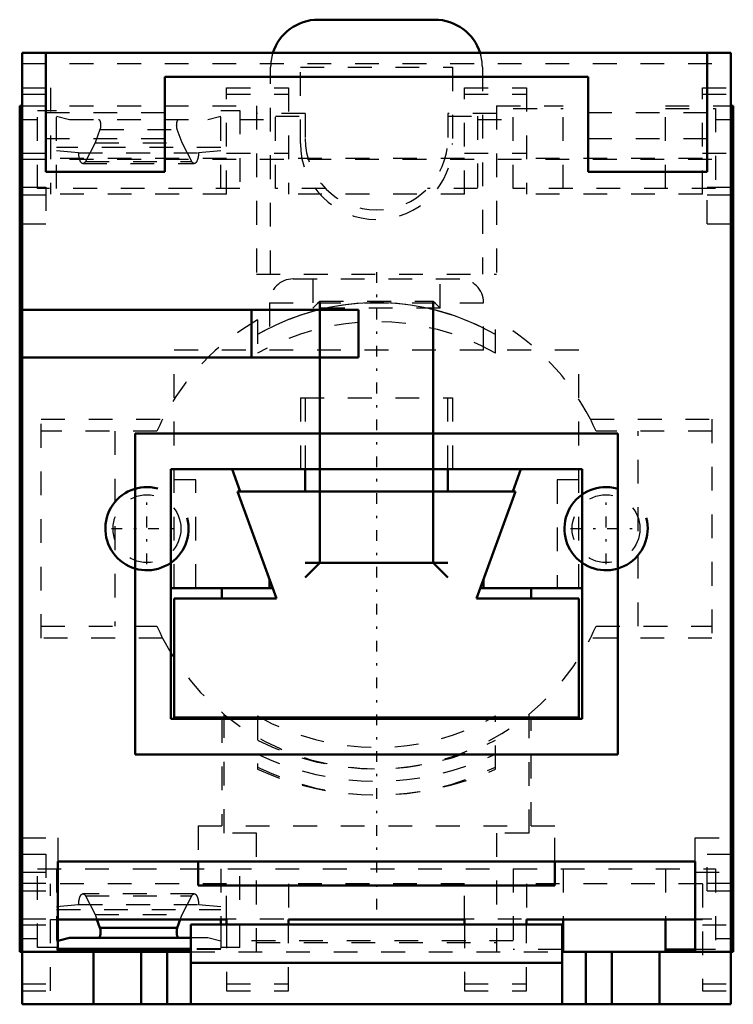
# Model space of a CAD drawing. Header units: millimetres. Extents: x -15 to 15, y -30.5 to 10.9.
import ezdxf

# ---------------------------------------------------------------- set-up
doc = ezdxf.new("R2010")
doc.units = ezdxf.units.MM
doc.linetypes.add('Center', pattern=[1.5, 0.45, -0.5, 0.05, -0.5])
doc.linetypes.add('Dashed', pattern=[2, 1, -1])
for name, color, linetype, lineweight in [('AM_0', 7, 'Continuous', 30), ('AM_10', 7, 'Continuous', 5), ('AM_3', 7, 'Dashed', 5), ('AM_7', 7, 'Center', 5)]:
    doc.layers.add(name, color=color, linetype=linetype, lineweight=lineweight)

msp = doc.modelspace()

# ---------------------------------------------------------------- linework, layer by layer
at = {"layer": 'AM_0', "color": 7, "linetype": 'Continuous', "lineweight": 50}
for p, q in [((-2.45, 10.9), (2.45, 10.9)), ((-14.9, -30.5), (-14.9, 9.5)), ((-14.9, 9.5), (14.9, 9.5)), ((-13.9, 9.5), (-13.9, 4.5)), ((13.9, 4.5), (13.9, 9.5)), ((14.9, -30.5), (14.9, 9.5)), ((-8.9, 4.5), (-8.9, 8.5)), ((-8.9, 8.5), (8.9, 8.5)), ((8.9, 8.5), (8.9, 4.5)), ((-15, 7.277), (-14.9, 7.277)), ((-15, -28.3), (-15, 7.277)), ((14.9, 7.277), (15, 7.277)), ((15, -28.3), (15, 7.277)), ((-15, 6.708), (-14.9, 6.708)), ((14.9, 6.708), (15, 6.708)), ((-13.9, 4.5), (-8.9, 4.5)), ((8.9, 4.5), (13.9, 4.5)), ((-14.9, -1.3), (-0.75, -1.3)), ((-5.25, -1.3), (-5.25, -3.3)), ((-0.75, -1.3), (-0.75, -3.3)), ((-14.9, -3.3), (-0.75, -3.3)), ((10.15, -6.5), (-10.15, -6.5)), ((-10.15, -6.5), (-10.15, -20)), ((10.15, -20), (10.15, -6.5)), ((-8.65, -8), (8.65, -8)), ((-8.65, -18.5), (-8.65, -8)), ((-6.07, -8), (-5.73, -8.935)), ((-3, -8), (-3, -8.935)), ((3, -8.935), (3, -8)), ((5.73, -8.935), (6.07, -8)), ((8.65, -8), (8.65, -18.5)), ((-5.838, -8.935), (-4.2, -13.435)), ((5.838, -8.935), (-5.838, -8.935)), ((4.2, -13.435), (5.838, -8.935)), ((-4.5, -12.611), (-4.5, -13)), ((4.5, -13), (4.5, -12.611)), ((-8.65, -13), (-4.358, -13)), ((-6.5, -13), (-6.5, -13.435)), ((4.358, -13), (8.65, -13)), ((6.5, -13.435), (6.5, -13)), ((-8.5, -13.435), (-8.5, -18.435)), ((-4.2, -13.435), (-8.5, -13.435)), ((8.5, -13.435), (4.2, -13.435)), ((8.5, -18.435), (8.5, -13.435)), ((8.65, -18.5), (-8.65, -18.5)), ((-8.5, -18.435), (8.5, -18.435)), ((-6.5, -18.435), (-6.5, -18.5)), ((6.5, -18.5), (6.5, -18.435)), ((-10.15, -20), (10.15, -20)), ((-13.4, -24.5), (13.4, -24.5)), ((-13.4, -28.3), (-13.4, -24.5)), ((-7.5, -24.5), (-7.5, -25.5)), ((7.5, -25.5), (7.5, -24.5)), ((13.4, -24.5), (13.4, -28.3)), ((-7.5, -25.5), (7.5, -25.5)), ((-13.4, -26.935), (-6.3, -26.935)), ((-11.752, -26.935), (-11.626, -27.281)), ((-11.626, -27.281), (-8.374, -27.281)), ((-8.374, -27.281), (-8.248, -26.935)), ((-7.8, -30.5), (-7.8, -27.14)), ((-7.8, -27.14), (7.8, -27.14)), ((-6.55, -26.935), (-6.55, -27.14)), ((-6.3, -26.935), (-6.3, -27.14)), ((-3.7, -26.935), (3.7, -26.935)), ((-3.7, -27.14), (-3.7, -26.935)), ((3.7, -26.935), (3.7, -27.14)), ((6.3, -26.935), (13.4, -26.935)), ((6.3, -27.14), (6.3, -26.935)), ((7.8, -30.5), (7.8, -27.14)), ((7.85, -26.935), (7.85, -28.3)), ((12.15, -26.935), (12.15, -28.3)), ((-15, -27.731), (-14.9, -27.731)), ((-12.904, -27.708), (-13.4, -27.827)), ((-7.8, -27.708), (-12.904, -27.708)), ((14.9, -27.731), (15, -27.731)), ((-15, -28.3), (-14.9, -28.3)), ((-14.9, -28.3), (-7.8, -28.3)), ((-7.8, -28.172), (-13.4, -28.172)), ((-7.8, -28.195), (-13.4, -28.195)), ((-13.4, -28.3), (-7.8, -28.3)), ((-11.9, -30.5), (-11.9, -28.3)), ((-9.9, -28.3), (-9.9, -30.5)), ((-8.8, -30.5), (-8.8, -28.3)), ((7.85, -28.195), (7.8, -28.195)), ((14.9, -28.3), (7.8, -28.3)), ((8.8, -28.3), (8.8, -30.5)), ((9.9, -28.3), (9.9, -30.5)), ((11.9, -28.3), (11.9, -30.5)), ((13.4, -28.195), (12.15, -28.195)), ((14.9, -28.3), (15, -28.3)), ((-7.8, -28.761), (7.8, -28.761)), ((-14.9, -30.5), (14.9, -30.5))]:
    msp.add_line(p, q, dxfattribs=at)
for points in [[(-11.626, -27.281), (-11.625, -27.283), (-11.624, -27.287), (-11.623, -27.291), (-11.622, -27.293), (-11.621, -27.295), (-11.62, -27.3), (-11.619, -27.304), (-11.618, -27.308), (-11.616, -27.312), (-11.615, -27.317), (-11.615, -27.319), (-11.614, -27.321), (-11.613, -27.326), (-11.612, -27.331), (-11.611, -27.335), (-11.61, -27.34), (-11.609, -27.345), (-11.609, -27.348), (-11.608, -27.35), (-11.608, -27.355), (-11.607, -27.36), (-11.606, -27.362), (-11.606, -27.365), (-11.605, -27.37), (-11.605, -27.375), (-11.604, -27.378), (-11.604, -27.38), (-11.603, -27.386), (-11.603, -27.391), (-11.602, -27.396), (-11.602, -27.401), (-11.601, -27.407), (-11.601, -27.409), (-11.601, -27.412), (-11.601, -27.417), (-11.6, -27.423), (-11.6, -27.428), (-11.6, -27.434), (-11.6, -27.439), (-11.6, -27.442), (-11.6, -27.444), (-11.599, -27.45), (-11.599, -27.455), (-11.599, -27.461), (-11.599, -27.466), (-11.6, -27.472), (-11.6, -27.474), (-11.6, -27.477), (-11.6, -27.483), (-11.6, -27.488), (-11.6, -27.493), (-11.601, -27.499), (-11.601, -27.504), (-11.601, -27.507), (-11.601, -27.51), (-11.602, -27.515), (-11.602, -27.52), (-11.603, -27.525), (-11.603, -27.531), (-11.604, -27.536), (-11.604, -27.538), (-11.605, -27.541), (-11.605, -27.546), (-11.606, -27.551), (-11.606, -27.554), (-11.607, -27.556), (-11.608, -27.561), (-11.608, -27.566), (-11.609, -27.569), (-11.609, -27.571), (-11.61, -27.576), (-11.611, -27.581), (-11.612, -27.585), (-11.613, -27.59), (-11.614, -27.595), (-11.615, -27.597), (-11.615, -27.599), (-11.616, -27.604), (-11.618, -27.608), (-11.619, -27.612), (-11.62, -27.617), (-11.621, -27.621), (-11.622, -27.623), (-11.623, -27.625), (-11.624, -27.629), (-11.625, -27.633), (-11.627, -27.637), (-11.628, -27.641), (-11.63, -27.644), (-11.63, -27.646), (-11.631, -27.648), (-11.633, -27.651), (-11.634, -27.655), (-11.636, -27.658), (-11.637, -27.661), (-11.639, -27.664), (-11.64, -27.666), (-11.641, -27.667), (-11.642, -27.67), (-11.644, -27.673), (-11.646, -27.676), (-11.648, -27.679), (-11.649, -27.681), (-11.65, -27.682), (-11.651, -27.684), (-11.653, -27.686), (-11.655, -27.688), (-11.656, -27.689), (-11.657, -27.69), (-11.658, -27.692), (-11.66, -27.694), (-11.661, -27.695), (-11.662, -27.696), (-11.664, -27.697), (-11.666, -27.699), (-11.668, -27.7), (-11.67, -27.702), (-11.672, -27.703), (-11.673, -27.703), (-11.674, -27.704), (-11.676, -27.705), (-11.678, -27.706), (-11.68, -27.706), (-11.681, -27.707), (-11.683, -27.707), (-11.684, -27.708), (-11.685, -27.708), (-11.687, -27.708), (-11.689, -27.708), (-11.69, -27.708)], [(-8.31, -27.708), (-8.311, -27.708), (-8.313, -27.708), (-8.315, -27.708), (-8.316, -27.708), (-8.317, -27.707), (-8.319, -27.707), (-8.32, -27.706), (-8.322, -27.706), (-8.324, -27.705), (-8.326, -27.704), (-8.327, -27.703), (-8.328, -27.703), (-8.33, -27.702), (-8.332, -27.7), (-8.334, -27.699), (-8.336, -27.697), (-8.338, -27.696), (-8.339, -27.695), (-8.34, -27.694), (-8.342, -27.692), (-8.343, -27.69), (-8.344, -27.689), (-8.345, -27.688), (-8.347, -27.686), (-8.349, -27.684), (-8.35, -27.682), (-8.351, -27.681), (-8.352, -27.679), (-8.354, -27.676), (-8.356, -27.673), (-8.358, -27.67), (-8.359, -27.667), (-8.36, -27.666), (-8.361, -27.664), (-8.363, -27.661), (-8.364, -27.658), (-8.366, -27.655), (-8.367, -27.651), (-8.369, -27.648), (-8.37, -27.646), (-8.37, -27.644), (-8.372, -27.641), (-8.373, -27.637), (-8.375, -27.633), (-8.376, -27.629), (-8.377, -27.625), (-8.378, -27.623), (-8.379, -27.621), (-8.38, -27.617), (-8.381, -27.612), (-8.382, -27.608), (-8.384, -27.604), (-8.385, -27.599), (-8.385, -27.597), (-8.386, -27.595), (-8.387, -27.59), (-8.388, -27.585), (-8.389, -27.581), (-8.39, -27.576), (-8.391, -27.571), (-8.391, -27.569), (-8.392, -27.566), (-8.392, -27.561), (-8.393, -27.556), (-8.394, -27.554), (-8.394, -27.551), (-8.395, -27.546), (-8.395, -27.541), (-8.396, -27.538), (-8.396, -27.536), (-8.397, -27.531), (-8.397, -27.525), (-8.398, -27.52), (-8.398, -27.515), (-8.399, -27.51), (-8.399, -27.507), (-8.399, -27.504), (-8.399, -27.499), (-8.4, -27.493), (-8.4, -27.488), (-8.4, -27.483), (-8.4, -27.477), (-8.4, -27.474), (-8.4, -27.472), (-8.401, -27.466), (-8.401, -27.461), (-8.401, -27.455), (-8.401, -27.45), (-8.4, -27.444), (-8.4, -27.442), (-8.4, -27.439), (-8.4, -27.434), (-8.4, -27.428), (-8.4, -27.423), (-8.399, -27.417), (-8.399, -27.412), (-8.399, -27.409), (-8.399, -27.407), (-8.398, -27.401), (-8.398, -27.396), (-8.397, -27.391), (-8.397, -27.386), (-8.396, -27.38), (-8.396, -27.378), (-8.395, -27.375), (-8.395, -27.37), (-8.394, -27.365), (-8.394, -27.362), (-8.393, -27.36), (-8.392, -27.355), (-8.392, -27.35), (-8.391, -27.348), (-8.391, -27.345), (-8.39, -27.34), (-8.389, -27.335), (-8.388, -27.331), (-8.387, -27.326), (-8.386, -27.321), (-8.385, -27.319), (-8.385, -27.317), (-8.384, -27.312), (-8.382, -27.308), (-8.381, -27.304), (-8.38, -27.3), (-8.379, -27.295), (-8.378, -27.293), (-8.377, -27.291), (-8.376, -27.287), (-8.375, -27.283), (-8.374, -27.281)]]:
    msp.add_lwpolyline(points, dxfattribs=at)
for centre, start, end in [((-2.45, 8.9), 90, 162.5424), ((2.45, 8.9), 17.4576, 90)]:
    msp.add_arc(centre, 2, start, end, dxfattribs=at)
at = {"layer": 'AM_10', "color": 7, "linetype": 'Continuous', "lineweight": 50}
for p, q in [((-2.386, -0.939), (-2.386, -11.939)), ((2.386, -0.939), (2.386, -11.939)), ((3, -11.939), (-3, -11.939)), ((-3, -12.552), (-2.386, -11.939)), ((3, -12.552), (2.386, -11.939))]:
    msp.add_line(p, q, dxfattribs=at)
for centre in [(-9.65, -10.5), (9.65, -10.5)]:
    msp.add_arc(centre, 1.75, 75, 15, dxfattribs=at)
at = {"layer": 'AM_3', "color": 6, "linetype": 'Dashed', "lineweight": 25}
for p, q in [((-14.9, 9.065), (14.9, 9.065)), ((-4.45, 0.2), (-4.45, 8.9)), ((-3.2, 5.7), (-3.2, 8.9)), ((-3.2, 8.9), (3.2, 8.9)), ((3.2, 8.9), (3.2, 5.7)), ((4.45, 8.9), (4.45, 0.2)), ((-14.9, 8.035), (-13.7, 8.035)), ((-13.7, 8.035), (-13.7, 3.565)), ((-6.3, 8.035), (-3.7, 8.035)), ((-6.3, 3.565), (-6.3, 8.035)), ((-3.7, 8.035), (-3.7, 3.565)), ((3.7, 8.035), (6.3, 8.035)), ((3.7, 3.565), (3.7, 8.035)), ((6.3, 8.035), (6.3, 3.565)), ((13.7, 8.035), (14.9, 8.035)), ((13.7, 3.565), (13.7, 8.035)), ((-14.9, 7.775), (-13.7, 7.775)), ((-6.3, 7.775), (-3.7, 7.775)), ((3.7, 7.775), (6.3, 7.775)), ((13.7, 7.775), (14.9, 7.775)), ((-14.9, 7.277), (-5.05, 7.277)), ((-14.25, 7.084), (-13.45, 7.084)), ((-14.25, 3.8), (-14.25, 7.084)), ((-13.45, 3.8), (-13.45, 7.084)), ((-6.55, 7.084), (-5.75, 7.084)), ((-6.55, 3.8), (-6.55, 7.084)), ((-5.75, 7.084), (-5.75, 3.8)), ((-5.05, 7.277), (-5.05, 0.2)), ((5.05, 7.277), (5.05, 0.2)), ((5.05, 7.277), (7.85, 7.277)), ((5.75, 7.172), (7.85, 7.172)), ((5.75, 3.8), (5.75, 7.172)), ((7.85, 3.8), (7.85, 7.277)), ((12.15, 3.8), (12.15, 7.277)), ((12.15, 7.277), (14.9, 7.277)), ((12.15, 7.172), (14.25, 7.172)), ((14.25, 7.172), (14.25, 3.8)), ((-14.9, 6.708), (-14.25, 6.708)), ((-13.9, 7), (-8.9, 7)), ((-13.45, 6.839), (-12.904, 6.708)), ((-12.904, 6.708), (-7.096, 6.708)), ((-7.096, 6.708), (-6.55, 6.839)), ((-5.75, 6.708), (-4.25, 6.708)), ((-3, 6.953), (-5.05, 6.953)), ((-4.25, 6.848), (-3, 6.848)), ((-4.25, 3.8), (-4.25, 6.848)), ((-3, 6.953), (-3, 5.9)), ((5.05, 6.953), (3, 6.953)), ((3, 6.953), (3, 5.9)), ((3, 6.848), (4.25, 6.848)), ((4.25, 6.848), (4.25, 3.8)), ((4.25, 6.708), (5.75, 6.708)), ((8.9, 7), (13.9, 7)), ((14.25, 6.708), (14.9, 6.708)), ((-11.626, 6.281), (-11.83, 5.72)), ((-11.626, 6.281), (-8.374, 6.281)), ((-8.17, 5.72), (-8.374, 6.281)), ((-13.9, 5.9), (-8.9, 5.9)), ((8.9, 5.9), (13.9, 5.9)), ((-6.55, 5.52), (-13.45, 5.52)), ((-12.521, 5.298), (-13.45, 5.387)), ((-11.83, 5.72), (-12.236, 4.94)), ((-11.83, 5.72), (-8.17, 5.72)), ((-7.764, 4.94), (-8.17, 5.72)), ((-6.55, 5.387), (-7.479, 5.298)), ((-14.9, 5.293), (-13.7, 5.293)), ((-14.9, 5.029), (14.9, 5.029)), ((-6.3, 5.065), (-13.7, 5.065)), ((-12.521, 5.298), (-7.479, 5.298)), ((-6.3, 5.293), (-3.7, 5.293)), ((3.7, 5.065), (-3.7, 5.065)), ((3.7, 5.293), (6.3, 5.293)), ((13.7, 5.065), (6.3, 5.065)), ((13.7, 5.293), (14.9, 5.293)), ((-12.34, 4.85), (-7.66, 4.85)), ((-12.236, 4.94), (-7.764, 4.94)), ((-14.9, 3.865), (-13.9, 3.865)), ((-5.75, 3.8), (-14.25, 3.8)), ((-13.9, 3.865), (-13.9, 2.315)), ((-2.142, 3.8), (-4.25, 3.8)), ((4.25, 3.8), (2.142, 3.8)), ((14.25, 3.8), (5.75, 3.8)), ((13.9, 3.865), (14.9, 3.865)), ((13.9, 2.315), (13.9, 3.865)), ((-14.9, 3.539), (-13.9, 3.539)), ((-6.3, 3.565), (-13.7, 3.565)), ((3.7, 3.565), (-3.7, 3.565)), ((13.7, 3.565), (6.3, 3.565)), ((13.9, 3.539), (14.9, 3.539)), ((-14.9, 2.315), (-13.9, 2.315)), ((13.9, 2.315), (14.9, 2.315)), ((-5.05, 0.2), (5.05, 0.2)), ((-2.675, 0), (-2.675, -1.227)), ((2.675, -1.227), (2.675, 0)), ((-3.5, 0), (3.5, 0)), ((-4.5, -1), (-4.5, -3)), ((-4.5, -1), (4.5, -1)), ((-2.386, -0.939), (-2.675, -1.227)), ((2.675, -1.227), (-2.675, -1.227)), ((-2.386, -0.939), (2.386, -0.939)), ((2.675, -1.227), (2.386, -0.939)), ((4.5, -3), (4.5, -1)), ((-5, -1.724), (-5, -3.124)), ((5, -3.124), (5, -1.724)), ((-8.5, -13), (-8.5, -3)), ((8.5, -3), (-8.5, -3)), ((8.5, -13), (8.5, -3)), ((-3.2, -5), (3.2, -5)), ((-3.2, -5), (-3.2, -8)), ((-3, -5), (-3, -8)), ((3, -8), (3, -5)), ((3.2, -5), (3.2, -8)), ((-14.1, -15.099), (-14.1, -5.901)), ((-14.1, -5.901), (-8.992, -5.901)), ((8.992, -5.901), (14.1, -5.901)), ((14.1, -5.901), (14.1, -15.099)), ((-9.23, -6.4), (-14.1, -6.4)), ((-11, -6.4), (-11, -14.6)), ((14.1, -6.4), (9.23, -6.4)), ((11, -14.6), (11, -6.4)), ((-7.6, -8.45), (-8.5, -8.45)), ((-7.6, -13), (-7.6, -8.45)), ((7.6, -8.45), (7.6, -13)), ((8.5, -8.45), (7.6, -8.45)), ((-14.1, -14.6), (-9.23, -14.6)), ((9.23, -14.6), (14.1, -14.6)), ((-8.992, -15.099), (-14.1, -15.099)), ((14.1, -15.099), (8.992, -15.099)), ((-6.5, -18.5), (-6.5, -23)), ((-6.4, -23.3), (-6.4, -18.313)), ((-5, -18.376), (-5, -20.619)), ((5, -20.619), (5, -18.376)), ((6.4, -18.313), (6.4, -23.3)), ((6.5, -23), (6.5, -18.5)), ((-7.5, -23), (-7.5, -24.5)), ((-7.5, -23), (7.5, -23)), ((7.5, -24.5), (7.5, -23)), ((-14.9, -23.5), (-13.4, -23.5)), ((-13.4, -23.5), (-13.4, -24.5)), ((-5.05, -23.3), (-6.4, -23.3)), ((-5.05, -28.3), (-5.05, -23.3)), ((5.05, -23.3), (5.05, -28.3)), ((6.4, -23.3), (5.05, -23.3)), ((13.4, -24.5), (13.4, -23.5)), ((13.4, -23.5), (14.9, -23.5)), ((-14.9, -24.185), (-13.9, -24.185)), ((-13.9, -24.185), (-13.9, -25.735)), ((13.9, -24.185), (14.9, -24.185)), ((13.9, -25.735), (13.9, -24.185)), ((-14.25, -28.108), (-14.25, -24.8)), ((-14.25, -24.8), (14.25, -24.8)), ((-13.45, -24.8), (-13.45, -28.195)), ((-6.55, -24.8), (-6.55, -26.935)), ((-5.75, -28.108), (-5.75, -24.8)), ((5.75, -24.8), (5.75, -28.195)), ((7.85, -24.8), (7.85, -26.935)), ((12.15, -24.8), (12.15, -26.935)), ((14.25, -24.8), (14.25, -28.195)), ((-14.9, -24.943), (-13.4, -24.943)), ((13.4, -24.943), (14.9, -24.943)), ((-14.9, -25.41), (-13.9, -25.41)), ((-6.3, -25.435), (-13.7, -25.435)), ((-13.7, -29.935), (-13.7, -25.435)), ((-6.3, -26.935), (-6.3, -25.435)), ((3.7, -25.435), (-3.7, -25.435)), ((-3.7, -25.435), (-3.7, -26.935)), ((3.7, -26.935), (3.7, -25.435)), ((13.7, -25.435), (6.3, -25.435)), ((6.3, -25.435), (6.3, -26.935)), ((13.7, -25.435), (13.7, -29.935)), ((13.9, -25.41), (14.9, -25.41)), ((-14.9, -25.735), (-13.9, -25.735)), ((-7.66, -25.85), (-12.34, -25.85)), ((-12.236, -25.94), (-7.764, -25.94)), ((-12.236, -25.94), (-11.83, -26.72)), ((-8.17, -26.72), (-7.764, -25.94)), ((13.9, -25.735), (14.9, -25.735)), ((-13.45, -26.387), (-12.521, -26.298)), ((-12.521, -26.298), (-7.479, -26.298)), ((-7.479, -26.298), (-6.55, -26.387)), ((-14.9, -26.9), (14.9, -26.9)), ((-13.45, -26.52), (-6.55, -26.52)), ((-11.83, -26.72), (-8.17, -26.72)), ((-11.83, -26.72), (-11.752, -26.935)), ((-8.248, -26.935), (-8.17, -26.72)), ((-14.9, -27.164), (-13.7, -27.164)), ((-13.7, -26.935), (-13.4, -26.935)), ((-6.55, -27.14), (-6.55, -28.195)), ((-6.3, -27.14), (-6.3, -29.935)), ((-6.3, -27.164), (-3.7, -27.164)), ((-3.7, -29.935), (-3.7, -27.14)), ((3.7, -27.14), (3.7, -29.935)), ((3.7, -27.164), (6.3, -27.164)), ((6.3, -29.935), (6.3, -27.14)), ((13.4, -26.935), (13.7, -26.935)), ((13.7, -27.164), (14.9, -27.164)), ((-14.9, -27.731), (-14.25, -27.731)), ((-7.096, -27.708), (-7.8, -27.708)), ((-6.55, -27.839), (-7.096, -27.708)), ((14.25, -27.731), (14.9, -27.731)), ((-13.45, -28.108), (-14.25, -28.108)), ((-13.4, -27.827), (-13.45, -27.839)), ((-5.75, -28.108), (-6.55, -28.108)), ((5.75, -27.836), (-5.75, -27.836)), ((-5.05, -27.906), (5.05, -27.906)), ((-14.9, -28.3), (-13.4, -28.3)), ((-13.4, -28.172), (-13.45, -28.172)), ((-13.4, -28.195), (-13.45, -28.195)), ((-6.55, -28.172), (-7.8, -28.172)), ((-6.55, -28.195), (-7.8, -28.195)), ((-7.8, -28.3), (7.8, -28.3)), ((7.8, -28.195), (5.75, -28.195)), ((14.25, -28.195), (13.4, -28.195)), ((-14.9, -29.646), (-13.7, -29.646)), ((-6.3, -29.646), (-3.7, -29.646)), ((3.7, -29.646), (6.3, -29.646)), ((13.7, -29.646), (14.9, -29.646)), ((-14.9, -29.935), (-13.7, -29.935)), ((-6.3, -29.935), (-3.7, -29.935)), ((3.7, -29.935), (6.3, -29.935)), ((13.7, -29.935), (14.9, -29.935))]:
    msp.add_line(p, q, dxfattribs=at)
for points in [[(-11.69, 6.708), (-11.689, 6.708), (-11.687, 6.708), (-11.685, 6.708), (-11.684, 6.708), (-11.683, 6.707), (-11.681, 6.707), (-11.68, 6.706), (-11.678, 6.706), (-11.676, 6.705), (-11.674, 6.704), (-11.673, 6.703), (-11.672, 6.703), (-11.67, 6.702), (-11.668, 6.7), (-11.666, 6.699), (-11.664, 6.697), (-11.662, 6.696), (-11.661, 6.695), (-11.66, 6.694), (-11.658, 6.692), (-11.657, 6.69), (-11.656, 6.689), (-11.655, 6.688), (-11.653, 6.686), (-11.651, 6.684), (-11.65, 6.682), (-11.649, 6.681), (-11.648, 6.679), (-11.646, 6.676), (-11.644, 6.673), (-11.642, 6.67), (-11.641, 6.667), (-11.64, 6.666), (-11.639, 6.664), (-11.637, 6.661), (-11.636, 6.658), (-11.634, 6.655), (-11.633, 6.651), (-11.631, 6.648), (-11.63, 6.646), (-11.63, 6.644), (-11.628, 6.641), (-11.627, 6.637), (-11.625, 6.633), (-11.624, 6.629), (-11.623, 6.625), (-11.622, 6.623), (-11.621, 6.621), (-11.62, 6.617), (-11.619, 6.612), (-11.618, 6.608), (-11.616, 6.604), (-11.615, 6.599), (-11.615, 6.597), (-11.614, 6.595), (-11.613, 6.59), (-11.612, 6.585), (-11.611, 6.581), (-11.61, 6.576), (-11.609, 6.571), (-11.609, 6.569), (-11.608, 6.566), (-11.608, 6.561), (-11.607, 6.556), (-11.606, 6.554), (-11.606, 6.551), (-11.605, 6.546), (-11.605, 6.541), (-11.604, 6.538), (-11.604, 6.536), (-11.603, 6.531), (-11.603, 6.525), (-11.602, 6.52), (-11.602, 6.515), (-11.601, 6.51), (-11.601, 6.507), (-11.601, 6.504), (-11.601, 6.499), (-11.6, 6.493), (-11.6, 6.488), (-11.6, 6.483), (-11.6, 6.477), (-11.6, 6.474), (-11.6, 6.472), (-11.599, 6.466), (-11.599, 6.461), (-11.599, 6.455), (-11.599, 6.45), (-11.6, 6.444), (-11.6, 6.442), (-11.6, 6.439), (-11.6, 6.434), (-11.6, 6.428), (-11.6, 6.423), (-11.601, 6.417), (-11.601, 6.412), (-11.601, 6.409), (-11.601, 6.407), (-11.602, 6.401), (-11.602, 6.396), (-11.603, 6.391), (-11.603, 6.386), (-11.604, 6.38), (-11.604, 6.378), (-11.605, 6.375), (-11.605, 6.37), (-11.606, 6.365), (-11.606, 6.362), (-11.607, 6.36), (-11.608, 6.355), (-11.608, 6.35), (-11.609, 6.348), (-11.609, 6.345), (-11.61, 6.34), (-11.611, 6.335), (-11.612, 6.331), (-11.613, 6.326), (-11.614, 6.321), (-11.615, 6.319), (-11.615, 6.317), (-11.616, 6.312), (-11.618, 6.308), (-11.619, 6.304), (-11.62, 6.3), (-11.621, 6.295), (-11.622, 6.293), (-11.623, 6.291), (-11.624, 6.287), (-11.625, 6.283), (-11.626, 6.281)], [(-8.374, 6.281), (-8.375, 6.283), (-8.376, 6.287), (-8.377, 6.291), (-8.378, 6.293), (-8.379, 6.295), (-8.38, 6.3), (-8.381, 6.304), (-8.382, 6.308), (-8.384, 6.312), (-8.385, 6.317), (-8.385, 6.319), (-8.386, 6.321), (-8.387, 6.326), (-8.388, 6.331), (-8.389, 6.335), (-8.39, 6.34), (-8.391, 6.345), (-8.391, 6.348), (-8.392, 6.35), (-8.392, 6.355), (-8.393, 6.36), (-8.394, 6.362), (-8.394, 6.365), (-8.395, 6.37), (-8.395, 6.375), (-8.396, 6.378), (-8.396, 6.38), (-8.397, 6.386), (-8.397, 6.391), (-8.398, 6.396), (-8.398, 6.401), (-8.399, 6.407), (-8.399, 6.409), (-8.399, 6.412), (-8.399, 6.417), (-8.4, 6.423), (-8.4, 6.428), (-8.4, 6.434), (-8.4, 6.439), (-8.4, 6.442), (-8.4, 6.444), (-8.401, 6.45), (-8.401, 6.455), (-8.401, 6.461), (-8.401, 6.466), (-8.4, 6.472), (-8.4, 6.474), (-8.4, 6.477), (-8.4, 6.483), (-8.4, 6.488), (-8.4, 6.493), (-8.399, 6.499), (-8.399, 6.504), (-8.399, 6.507), (-8.399, 6.51), (-8.398, 6.515), (-8.398, 6.52), (-8.397, 6.525), (-8.397, 6.531), (-8.396, 6.536), (-8.396, 6.538), (-8.395, 6.541), (-8.395, 6.546), (-8.394, 6.551), (-8.394, 6.554), (-8.393, 6.556), (-8.392, 6.561), (-8.392, 6.566), (-8.391, 6.569), (-8.391, 6.571), (-8.39, 6.576), (-8.389, 6.581), (-8.388, 6.585), (-8.387, 6.59), (-8.386, 6.595), (-8.385, 6.597), (-8.385, 6.599), (-8.384, 6.604), (-8.382, 6.608), (-8.381, 6.612), (-8.38, 6.617), (-8.379, 6.621), (-8.378, 6.623), (-8.377, 6.625), (-8.376, 6.629), (-8.375, 6.633), (-8.373, 6.637), (-8.372, 6.641), (-8.37, 6.644), (-8.37, 6.646), (-8.369, 6.648), (-8.367, 6.651), (-8.366, 6.655), (-8.364, 6.658), (-8.363, 6.661), (-8.361, 6.664), (-8.36, 6.666), (-8.359, 6.667), (-8.358, 6.67), (-8.356, 6.673), (-8.354, 6.676), (-8.352, 6.679), (-8.351, 6.681), (-8.35, 6.682), (-8.349, 6.684), (-8.347, 6.686), (-8.345, 6.688), (-8.344, 6.689), (-8.343, 6.69), (-8.342, 6.692), (-8.34, 6.694), (-8.339, 6.695), (-8.338, 6.696), (-8.336, 6.697), (-8.334, 6.699), (-8.332, 6.7), (-8.33, 6.702), (-8.328, 6.703), (-8.327, 6.703), (-8.326, 6.704), (-8.324, 6.705), (-8.322, 6.706), (-8.32, 6.706), (-8.319, 6.707), (-8.317, 6.707), (-8.316, 6.708), (-8.315, 6.708), (-8.313, 6.708), (-8.311, 6.708), (-8.31, 6.708)], [(-12.489, 5.064), (-12.491, 5.07), (-12.494, 5.082), (-12.496, 5.094), (-12.498, 5.1), (-12.499, 5.106), (-12.501, 5.118), (-12.504, 5.131), (-12.506, 5.143), (-12.508, 5.156), (-12.51, 5.169), (-12.511, 5.176), (-12.511, 5.182), (-12.513, 5.196), (-12.515, 5.209), (-12.516, 5.222), (-12.517, 5.236), (-12.518, 5.25), (-12.519, 5.257), (-12.519, 5.264), (-12.52, 5.277), (-12.521, 5.291), (-12.521, 5.298)], [(-12.34, 4.85), (-12.345, 4.85), (-12.355, 4.852), (-12.364, 4.854), (-12.369, 4.856), (-12.374, 4.859), (-12.383, 4.864), (-12.393, 4.871), (-12.402, 4.88), (-12.411, 4.89), (-12.42, 4.901), (-12.424, 4.907), (-12.429, 4.913), (-12.437, 4.927), (-12.445, 4.942), (-12.453, 4.958), (-12.46, 4.975), (-12.467, 4.993), (-12.471, 5.003), (-12.474, 5.012), (-12.481, 5.032), (-12.487, 5.054), (-12.489, 5.064)], [(-7.511, 5.064), (-7.513, 5.054), (-7.519, 5.032), (-7.526, 5.012), (-7.529, 5.003), (-7.533, 4.993), (-7.54, 4.975), (-7.547, 4.958), (-7.555, 4.942), (-7.563, 4.927), (-7.571, 4.913), (-7.576, 4.907), (-7.58, 4.901), (-7.589, 4.89), (-7.598, 4.88), (-7.607, 4.871), (-7.617, 4.864), (-7.626, 4.859), (-7.631, 4.856), (-7.636, 4.854), (-7.645, 4.852), (-7.655, 4.85), (-7.66, 4.85)], [(-7.479, 5.298), (-7.479, 5.291), (-7.48, 5.277), (-7.481, 5.264), (-7.481, 5.257), (-7.482, 5.25), (-7.483, 5.236), (-7.484, 5.222), (-7.485, 5.209), (-7.487, 5.196), (-7.489, 5.182), (-7.489, 5.176), (-7.49, 5.169), (-7.492, 5.156), (-7.494, 5.143), (-7.496, 5.131), (-7.499, 5.118), (-7.501, 5.106), (-7.502, 5.1), (-7.504, 5.094), (-7.506, 5.082), (-7.509, 5.07), (-7.511, 5.064)], [(-12.236, 4.94), (-12.238, 4.936), (-12.243, 4.926), (-12.249, 4.918), (-12.251, 4.913), (-12.254, 4.909), (-12.259, 4.902), (-12.265, 4.894), (-12.271, 4.888), (-12.276, 4.881), (-12.282, 4.876), (-12.285, 4.873), (-12.288, 4.871), (-12.294, 4.866), (-12.3, 4.862), (-12.306, 4.859), (-12.312, 4.856), (-12.318, 4.854), (-12.321, 4.853), (-12.325, 4.852), (-12.331, 4.851), (-12.337, 4.85), (-12.34, 4.85)], [(-7.66, 4.85), (-7.663, 4.85), (-7.669, 4.851), (-7.675, 4.852), (-7.679, 4.853), (-7.682, 4.854), (-7.688, 4.856), (-7.694, 4.859), (-7.7, 4.862), (-7.706, 4.866), (-7.712, 4.871), (-7.715, 4.873), (-7.718, 4.876), (-7.724, 4.881), (-7.729, 4.888), (-7.735, 4.894), (-7.741, 4.902), (-7.746, 4.909), (-7.749, 4.913), (-7.751, 4.918), (-7.757, 4.926), (-7.762, 4.936), (-7.764, 4.94)], [(5, -2.34), (4.743, -2.197), (4.216, -1.932), (3.673, -1.699), (3.397, -1.595), (3.118, -1.498), (2.555, -1.332), (1.989, -1.2), (1.424, -1.102), (0.865, -1.037), (0.308, -1.005), (0.025, -1), (-0.261, -1.003), (-0.838, -1.035), (-1.42, -1.101), (-2, -1.202), (-2.576, -1.338), (-3.143, -1.507), (-3.422, -1.604), (-3.697, -1.708), (-4.234, -1.94), (-4.75, -2.2), (-5, -2.34)], [(-8.992, -5.901), (-9.034, -5.984), (-9.115, -6.149), (-9.193, -6.316), (-9.23, -6.4)], [(9.23, -6.4), (9.193, -6.316), (9.115, -6.149), (9.034, -5.984), (8.992, -5.901)], [(-9.23, -14.6), (-9.193, -14.684), (-9.115, -14.851), (-9.034, -15.016), (-8.992, -15.099)], [(8.992, -15.099), (9.034, -15.016), (9.115, -14.851), (9.193, -14.684), (9.23, -14.6)], [(-12.521, -26.298), (-12.521, -26.295), (-12.521, -26.288), (-12.52, -26.281), (-12.52, -26.278), (-12.52, -26.275), (-12.519, -26.268), (-12.519, -26.261), (-12.519, -26.255), (-12.518, -26.248), (-12.518, -26.241), (-12.517, -26.238), (-12.517, -26.235), (-12.516, -26.228), (-12.516, -26.221), (-12.515, -26.215), (-12.514, -26.208), (-12.514, -26.202), (-12.513, -26.199), (-12.513, -26.195), (-12.512, -26.189), (-12.511, -26.183), (-12.511, -26.179), (-12.511, -26.176), (-12.51, -26.17), (-12.509, -26.163), (-12.508, -26.16), (-12.508, -26.157), (-12.507, -26.151), (-12.506, -26.145), (-12.505, -26.139), (-12.504, -26.132), (-12.503, -26.126), (-12.502, -26.123), (-12.502, -26.12), (-12.5, -26.114), (-12.499, -26.108), (-12.498, -26.102), (-12.497, -26.096), (-12.496, -26.091), (-12.495, -26.088), (-12.494, -26.085), (-12.493, -26.079), (-12.492, -26.073), (-12.49, -26.068), (-12.489, -26.062), (-12.487, -26.057), (-12.487, -26.054), (-12.486, -26.051), (-12.484, -26.046), (-12.483, -26.04), (-12.481, -26.035), (-12.48, -26.03), (-12.478, -26.025), (-12.477, -26.022), (-12.477, -26.02), (-12.475, -26.015), (-12.473, -26.01), (-12.472, -26.005), (-12.47, -26), (-12.468, -25.995), (-12.467, -25.993), (-12.466, -25.99), (-12.465, -25.985), (-12.463, -25.981), (-12.462, -25.979), (-12.461, -25.976), (-12.459, -25.972), (-12.457, -25.967), (-12.456, -25.965), (-12.455, -25.963), (-12.453, -25.959), (-12.451, -25.955), (-12.449, -25.951), (-12.447, -25.946), (-12.445, -25.942), (-12.444, -25.941), (-12.443, -25.939), (-12.441, -25.935), (-12.439, -25.931), (-12.437, -25.927), (-12.435, -25.924), (-12.433, -25.92), (-12.432, -25.919), (-12.431, -25.917), (-12.429, -25.913), (-12.427, -25.91), (-12.424, -25.907), (-12.422, -25.904), (-12.42, -25.901), (-12.419, -25.899), (-12.418, -25.898), (-12.415, -25.895), (-12.413, -25.892), (-12.411, -25.89), (-12.409, -25.887), (-12.406, -25.884), (-12.405, -25.883), (-12.404, -25.882), (-12.402, -25.88), (-12.399, -25.877), (-12.397, -25.875), (-12.395, -25.873), (-12.392, -25.871), (-12.391, -25.87), (-12.39, -25.869), (-12.388, -25.867), (-12.385, -25.866), (-12.384, -25.865), (-12.383, -25.864), (-12.38, -25.863), (-12.378, -25.861), (-12.377, -25.86), (-12.376, -25.86), (-12.373, -25.858), (-12.371, -25.857), (-12.368, -25.856), (-12.366, -25.855), (-12.363, -25.854), (-12.362, -25.854), (-12.361, -25.853), (-12.358, -25.853), (-12.356, -25.852), (-12.354, -25.851), (-12.351, -25.851), (-12.349, -25.851), (-12.347, -25.85), (-12.346, -25.85), (-12.344, -25.85), (-12.341, -25.85), (-12.34, -25.85)], [(-12.34, -25.85), (-12.337, -25.85), (-12.331, -25.851), (-12.325, -25.852), (-12.321, -25.853), (-12.318, -25.854), (-12.312, -25.856), (-12.306, -25.859), (-12.3, -25.862), (-12.294, -25.866), (-12.288, -25.871), (-12.285, -25.873), (-12.282, -25.876), (-12.276, -25.881), (-12.271, -25.888), (-12.265, -25.894), (-12.259, -25.902), (-12.254, -25.909), (-12.251, -25.913), (-12.249, -25.918), (-12.243, -25.926), (-12.238, -25.936), (-12.236, -25.94)], [(-7.764, -25.94), (-7.762, -25.936), (-7.757, -25.926), (-7.751, -25.918), (-7.749, -25.913), (-7.746, -25.909), (-7.741, -25.902), (-7.735, -25.894), (-7.729, -25.888), (-7.724, -25.881), (-7.718, -25.876), (-7.715, -25.873), (-7.712, -25.871), (-7.706, -25.866), (-7.7, -25.862), (-7.694, -25.859), (-7.688, -25.856), (-7.682, -25.854), (-7.679, -25.853), (-7.675, -25.852), (-7.669, -25.851), (-7.663, -25.85), (-7.66, -25.85)], [(-7.66, -25.85), (-7.659, -25.85), (-7.656, -25.85), (-7.654, -25.85), (-7.653, -25.85), (-7.651, -25.851), (-7.649, -25.851), (-7.646, -25.851), (-7.644, -25.852), (-7.642, -25.853), (-7.639, -25.853), (-7.638, -25.854), (-7.637, -25.854), (-7.634, -25.855), (-7.632, -25.856), (-7.629, -25.857), (-7.627, -25.858), (-7.624, -25.86), (-7.623, -25.86), (-7.622, -25.861), (-7.62, -25.863), (-7.617, -25.864), (-7.616, -25.865), (-7.615, -25.866), (-7.612, -25.867), (-7.61, -25.869), (-7.609, -25.87), (-7.608, -25.871), (-7.605, -25.873), (-7.603, -25.875), (-7.601, -25.877), (-7.598, -25.88), (-7.596, -25.882), (-7.595, -25.883), (-7.594, -25.884), (-7.591, -25.887), (-7.589, -25.89), (-7.587, -25.892), (-7.585, -25.895), (-7.582, -25.898), (-7.581, -25.899), (-7.58, -25.901), (-7.578, -25.904), (-7.576, -25.907), (-7.573, -25.91), (-7.571, -25.913), (-7.569, -25.917), (-7.568, -25.919), (-7.567, -25.92), (-7.565, -25.924), (-7.563, -25.927), (-7.561, -25.931), (-7.559, -25.935), (-7.557, -25.939), (-7.556, -25.941), (-7.555, -25.942), (-7.553, -25.946), (-7.551, -25.951), (-7.549, -25.955), (-7.547, -25.959), (-7.545, -25.963), (-7.544, -25.965), (-7.543, -25.967), (-7.541, -25.972), (-7.539, -25.976), (-7.538, -25.979), (-7.537, -25.981), (-7.535, -25.985), (-7.534, -25.99), (-7.533, -25.993), (-7.532, -25.995), (-7.53, -26), (-7.528, -26.005), (-7.527, -26.01), (-7.525, -26.015), (-7.523, -26.02), (-7.523, -26.022), (-7.522, -26.025), (-7.52, -26.03), (-7.519, -26.035), (-7.517, -26.04), (-7.516, -26.046), (-7.514, -26.051), (-7.513, -26.054), (-7.513, -26.057), (-7.511, -26.062), (-7.51, -26.068), (-7.508, -26.073), (-7.507, -26.079), (-7.506, -26.085), (-7.505, -26.088), (-7.504, -26.091), (-7.503, -26.096), (-7.502, -26.102), (-7.501, -26.108), (-7.5, -26.114), (-7.498, -26.12), (-7.498, -26.123), (-7.497, -26.126), (-7.496, -26.132), (-7.495, -26.139), (-7.494, -26.145), (-7.493, -26.151), (-7.492, -26.157), (-7.492, -26.16), (-7.491, -26.163), (-7.49, -26.17), (-7.489, -26.176), (-7.489, -26.179), (-7.489, -26.183), (-7.488, -26.189), (-7.487, -26.195), (-7.487, -26.199), (-7.486, -26.202), (-7.486, -26.208), (-7.485, -26.215), (-7.484, -26.221), (-7.484, -26.228), (-7.483, -26.235), (-7.483, -26.238), (-7.482, -26.241), (-7.482, -26.248), (-7.481, -26.255), (-7.481, -26.261), (-7.481, -26.268), (-7.48, -26.275), (-7.48, -26.278), (-7.48, -26.281), (-7.479, -26.288), (-7.479, -26.295), (-7.479, -26.298)]]:
    msp.add_lwpolyline(points, dxfattribs=at)
for centre in [(-9.65, -10.5), (9.65, -10.5)]:
    msp.add_circle(centre, 1.425, dxfattribs=at)
for centre, radius, start, end in [((-2.45, 8.9), 2, 162.5424, 180), ((2.45, 8.9), 2, 0, 17.4576), ((0, 5.9), 3, 180, 0), ((0, 5.7), 3.2, 180, 0), ((-3.5, -1), 1, 90, 180), ((3.5, -1), 1, 0, 90), ((0, -11), 10, 60, 120), ((0, -10.5), 10.1, 119.673, 152.9148), ((0, -11.9), 10.1, 60.327, 119.673), ((0, -10.5), 10.1, 27.0852, 60.327), ((0, -10.5), 10.1, 207.0852, 332.9148), ((0, -9.6), 10.1, 240.327, 299.673), ((0, -9.6), 11, 242.9643, 297.0357), ((0, -9.6), 11.52, 244.2756, 295.7244), ((0, -10.5), 11.2, 243.4852, 296.5148), ((0, -9.6), 12.1, 245.5925, 294.4075)]:
    msp.add_arc(centre, radius, start, end, dxfattribs=at)
at = {"layer": 'AM_7', "color": 4, "linetype": 'Center', "lineweight": 25}
for p, q in [((0, 0.289), (0, -26.728)), ((-9.65, -11.996), (-9.65, -9.004)), ((9.65, -11.996), (9.65, -9.004)), ((-11.146, -10.5), (-8.154, -10.5)), ((8.154, -10.5), (11.146, -10.5))]:
    msp.add_line(p, q, dxfattribs=at)

doc.saveas('drawing.dxf')
